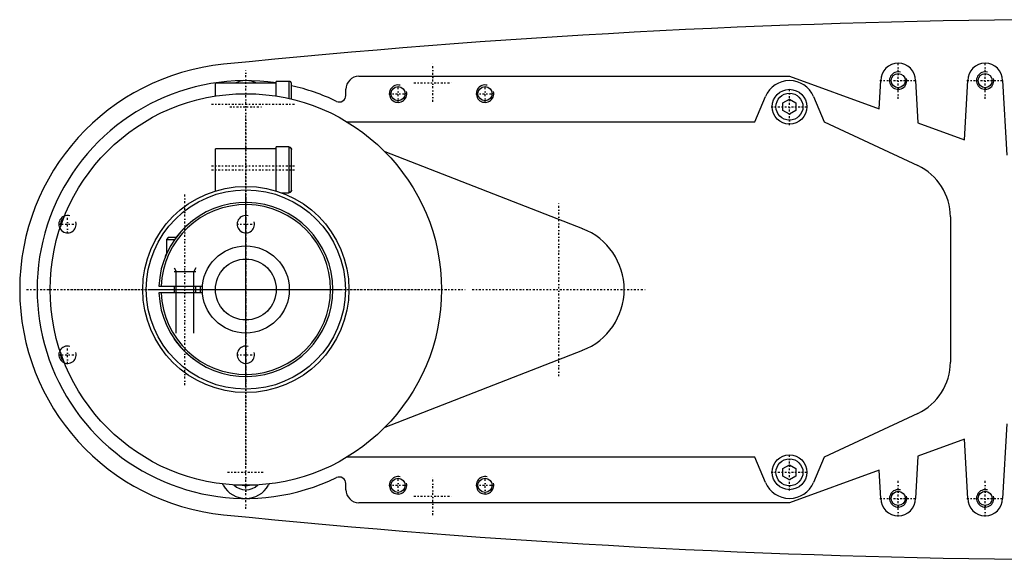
# Model space of a CAD drawing. Extents: x -502 to 174, y -90 to 90.
# Tile 1 of 6: x -502 to -276, y -62 to 62. Entities that reach past the tile are written whole.
import ezdxf

# ---------------------------------------------------------------- set-up
doc = ezdxf.new("R2010")
doc.units = 0
doc.linetypes.add('CENTER', pattern=[1.5, 0.45, -0.5, 0.05, -0.5])
for name, color, linetype in [('AM_0', 7, 'CONTINUOUS'), ('AM_10', 7, 'CONTINUOUS'), ('AM_7', 7, 'CENTER')]:
    doc.layers.add(name, color=color, linetype=linetype)

msp = doc.modelspace()

# ---------------------------------------------------------------- linework, layer by layer
at = {"layer": 'AM_0', "color": 7, "linetype": 'CONTINUOUS'}
for p, q in [((-440.5, 47.83), (-443, 47.83)), ((-443, 44.45), (-443, 47.83)), ((-440.5, 47.81), (-440.5, 47.83)), ((-440, 47.81), (-440.5, 47.81)), ((-440, 43.88), (-440, 47.81)), ((-424, 49), (-325, 49)), ((-325, 49), (-304.35, 41.5)), ((-304.35, 41.5), (-304, 48)), ((-296, 48), (-295.5, 38.29)), ((-284.75, 34.38), (-284, 48)), ((-276, 48), (-275, 30.84)), ((-443, 47.42), (-457, 47.42)), ((-457, 44.45), (-457, 47.42)), ((-439.5, 43.76), (-439.5, 47.31)), ((-427, 44.59), (-427, 46)), ((-333, 38.5), (-330.52, 44.34)), ((-326.5, 42.87), (-325, 43.73)), ((-325, 43.73), (-323.5, 42.87)), ((-319.48, 44.34), (-317, 38.5)), ((-326.5, 41.13), (-326.5, 42.87)), ((-325, 40.27), (-326.5, 41.13)), ((-323.5, 41.13), (-325, 40.27)), ((-323.5, 42.87), (-323.5, 41.13)), ((-426.7, 38.5), (-333, 38.5)), ((-317, 38.5), (-295.51, 28.48)), ((-295.5, 38.29), (-284.75, 34.38)), ((-443, 32.35), (-457, 32.35)), ((-457, 22.65), (-457, 32.35)), ((-440, 32.75), (-443, 32.75)), ((-443, 22.64), (-443, 32.75)), ((-440, 22.25), (-440, 32.75)), ((-440, 32.67), (-439.99, 32.67)), ((-439.5, 22.84), (-439.5, 32.16)), ((-418.04, 31.68), (-372.56, 13.98)), ((-457, 22.65), (-456.98, 22.65)), ((-443.02, 22.65), (-443, 22.65)), ((-441.84, 22.25), (-440, 22.25)), ((-288, 16.7), (-288, -16.7)), ((-467.75, 12), (-468.25, 11.5)), ((-468.25, 11.5), (-468.25, 8.18)), ((-468.25, 11.5), (-466.36, 11.5)), ((-467.75, 12), (-466, 12)), ((-469.99, 0.75), (-459.97, 0.75)), ((-466.5, 0.75), (-466.5, -0.75)), ((-461.5, -0.75), (-461.5, 0.75)), ((-459.97, -0.75), (-469.99, -0.75)), ((-372.56, -13.98), (-418.04, -31.68)), ((-295.51, -28.48), (-317, -38.5)), ((-275, -30.84), (-276, -48)), ((-284.75, -34.38), (-295.5, -38.29)), ((-284, -48), (-284.75, -34.38)), ((-295.5, -38.29), (-296, -48)), ((-333, -38.5), (-426.7, -38.5)), ((-330.52, -44.34), (-333, -38.5)), ((-326.5, -41.13), (-325, -40.27)), ((-325, -40.27), (-323.5, -41.13)), ((-317, -38.5), (-319.48, -44.34)), ((-326.5, -42.87), (-326.5, -41.13)), ((-325, -43.73), (-326.5, -42.87)), ((-304.35, -41.5), (-325, -49)), ((-323.5, -42.87), (-325, -43.73)), ((-323.5, -41.13), (-323.5, -42.87)), ((-304, -48), (-304.35, -41.5)), ((-455.19, -45), (-455.38, -44.68)), ((-444.62, -44.68), (-444.81, -45)), ((-427, -46), (-427, -44.59)), ((-325, -49), (-424, -49))]:
    msp.add_line(p, q, dxfattribs=at)
for points in [[(-439.5, 47.31, 0), (-439.5, 47.31, 0), (-439.5, 47.32, 0), (-439.5, 47.33, 0), (-439.5, 47.33, 0), (-439.5, 47.33, 0), (-439.5, 47.34, 0), (-439.5, 47.35, 0), (-439.5, 47.35, 0), (-439.5, 47.36, 0), (-439.5, 47.37, 0), (-439.5, 47.37, 0), (-439.5, 47.38, 0), (-439.51, 47.38, 0), (-439.51, 47.39, 0), (-439.51, 47.4, 0), (-439.51, 47.41, 0), (-439.51, 47.41, 0), (-439.51, 47.42, 0), (-439.51, 47.42, 0), (-439.51, 47.43, 0), (-439.52, 47.43, 0), (-439.52, 47.44, 0), (-439.52, 47.44, 0), (-439.52, 47.45, 0), (-439.52, 47.46, 0), (-439.52, 47.46, 0), (-439.52, 47.46, 0), (-439.53, 47.47, 0), (-439.53, 47.48, 0), (-439.53, 47.48, 0), (-439.53, 47.49, 0), (-439.54, 47.5, 0), (-439.54, 47.5, 0), (-439.54, 47.5, 0), (-439.54, 47.51, 0), (-439.54, 47.52, 0), (-439.55, 47.52, 0), (-439.55, 47.53, 0), (-439.55, 47.54, 0), (-439.56, 47.54, 0), (-439.56, 47.54, 0), (-439.56, 47.55, 0), (-439.56, 47.55, 0), (-439.57, 47.56, 0), (-439.57, 47.57, 0), (-439.58, 47.57, 0), (-439.58, 47.58, 0), (-439.58, 47.58, 0), (-439.58, 47.59, 0), (-439.59, 47.59, 0), (-439.59, 47.6, 0), (-439.6, 47.6, 0), (-439.6, 47.61, 0), (-439.6, 47.61, 0), (-439.61, 47.62, 0), (-439.61, 47.62, 0), (-439.62, 47.63, 0), (-439.62, 47.63, 0), (-439.62, 47.64, 0), (-439.63, 47.64, 0), (-439.63, 47.65, 0), (-439.63, 47.65, 0), (-439.64, 47.66, 0), (-439.64, 47.66, 0), (-439.65, 47.66, 0), (-439.65, 47.67, 0), (-439.65, 47.67, 0), (-439.66, 47.67, 0), (-439.66, 47.68, 0), (-439.66, 47.68, 0), (-439.67, 47.68, 0), (-439.67, 47.69, 0), (-439.68, 47.69, 0), (-439.69, 47.7, 0), (-439.69, 47.7, 0), (-439.69, 47.71, 0), (-439.7, 47.71, 0), (-439.7, 47.71, 0), (-439.71, 47.72, 0), (-439.72, 47.72, 0), (-439.72, 47.73, 0), (-439.73, 47.73, 0), (-439.73, 47.73, 0), (-439.73, 47.73, 0), (-439.74, 47.74, 0), (-439.75, 47.74, 0), (-439.75, 47.74, 0), (-439.76, 47.75, 0), (-439.77, 47.75, 0), (-439.77, 47.75, 0), (-439.77, 47.76, 0), (-439.78, 47.76, 0), (-439.79, 47.76, 0), (-439.79, 47.76, 0), (-439.8, 47.77, 0), (-439.81, 47.77, 0), (-439.81, 47.77, 0), (-439.81, 47.77, 0), (-439.82, 47.78, 0), (-439.82, 47.78, 0), (-439.83, 47.78, 0), (-439.84, 47.78, 0), (-439.84, 47.79, 0), (-439.85, 47.79, 0), (-439.85, 47.79, 0), (-439.86, 47.79, 0), (-439.87, 47.79, 0), (-439.87, 47.79, 0), (-439.87, 47.79, 0), (-439.88, 47.8, 0), (-439.89, 47.8, 0), (-439.89, 47.8, 0), (-439.89, 47.8, 0), (-439.9, 47.8, 0), (-439.91, 47.8, 0), (-439.92, 47.8, 0), (-439.92, 47.8, 0), (-439.93, 47.81, 0), (-439.94, 47.81, 0), (-439.94, 47.81, 0), (-439.95, 47.81, 0), (-439.95, 47.81, 0), (-439.96, 47.81, 0), (-439.97, 47.81, 0), (-439.98, 47.81, 0), (-439.98, 47.81, 0), (-439.98, 47.81, 0), (-439.99, 47.81, 0), (-440, 47.81, 0), (-440, 47.81, 0)], [(-439.5, 32.16, 0), (-439.5, 32.17, 0), (-439.5, 32.17, 0), (-439.5, 32.18, 0), (-439.5, 32.19, 0), (-439.5, 32.19, 0), (-439.5, 32.2, 0), (-439.5, 32.2, 0), (-439.5, 32.21, 0), (-439.5, 32.22, 0), (-439.5, 32.23, 0), (-439.5, 32.23, 0), (-439.5, 32.23, 0), (-439.51, 32.24, 0), (-439.51, 32.25, 0), (-439.51, 32.25, 0), (-439.51, 32.26, 0), (-439.51, 32.27, 0), (-439.51, 32.27, 0), (-439.51, 32.28, 0), (-439.51, 32.28, 0), (-439.52, 32.29, 0), (-439.52, 32.3, 0), (-439.52, 32.3, 0), (-439.52, 32.31, 0), (-439.52, 32.31, 0), (-439.52, 32.32, 0), (-439.52, 32.32, 0), (-439.53, 32.33, 0), (-439.53, 32.33, 0), (-439.53, 32.34, 0), (-439.53, 32.35, 0), (-439.54, 32.35, 0), (-439.54, 32.36, 0), (-439.54, 32.36, 0), (-439.54, 32.37, 0), (-439.54, 32.37, 0), (-439.55, 32.38, 0), (-439.55, 32.39, 0), (-439.55, 32.39, 0), (-439.56, 32.4, 0), (-439.56, 32.4, 0), (-439.56, 32.41, 0), (-439.56, 32.41, 0), (-439.57, 32.42, 0), (-439.57, 32.43, 0), (-439.58, 32.43, 0), (-439.58, 32.44, 0), (-439.58, 32.44, 0), (-439.58, 32.44, 0), (-439.59, 32.45, 0), (-439.59, 32.46, 0), (-439.6, 32.46, 0), (-439.6, 32.47, 0), (-439.6, 32.47, 0), (-439.6, 32.48, 0), (-439.61, 32.48, 0), (-439.61, 32.49, 0), (-439.62, 32.49, 0), (-439.62, 32.5, 0), (-439.63, 32.5, 0), (-439.63, 32.51, 0), (-439.63, 32.51, 0), (-439.64, 32.51, 0), (-439.64, 32.52, 0), (-439.65, 32.52, 0), (-439.65, 32.52, 0), (-439.65, 32.53, 0), (-439.66, 32.53, 0), (-439.66, 32.54, 0), (-439.66, 32.54, 0), (-439.67, 32.54, 0), (-439.67, 32.55, 0), (-439.68, 32.55, 0), (-439.68, 32.56, 0), (-439.69, 32.56, 0), (-439.69, 32.57, 0), (-439.7, 32.57, 0), (-439.7, 32.57, 0), (-439.71, 32.58, 0), (-439.71, 32.58, 0), (-439.72, 32.59, 0), (-439.73, 32.59, 0), (-439.73, 32.59, 0), (-439.73, 32.59, 0), (-439.74, 32.6, 0), (-439.75, 32.6, 0), (-439.75, 32.61, 0), (-439.76, 32.61, 0), (-439.77, 32.61, 0), (-439.77, 32.61, 0), (-439.77, 32.62, 0), (-439.78, 32.62, 0), (-439.78, 32.62, 0), (-439.79, 32.63, 0), (-439.8, 32.63, 0), (-439.8, 32.63, 0), (-439.81, 32.63, 0), (-439.81, 32.63, 0), (-439.82, 32.64, 0), (-439.82, 32.64, 0), (-439.83, 32.64, 0), (-439.84, 32.64, 0), (-439.84, 32.65, 0), (-439.85, 32.65, 0), (-439.85, 32.65, 0), (-439.86, 32.65, 0), (-439.87, 32.65, 0), (-439.87, 32.65, 0), (-439.87, 32.66, 0), (-439.88, 32.66, 0), (-439.89, 32.66, 0), (-439.89, 32.66, 0), (-439.89, 32.66, 0), (-439.9, 32.66, 0), (-439.91, 32.66, 0), (-439.92, 32.67, 0), (-439.92, 32.67, 0), (-439.93, 32.67, 0), (-439.93, 32.67, 0), (-439.94, 32.67, 0), (-439.95, 32.67, 0), (-439.95, 32.67, 0), (-439.96, 32.67, 0), (-439.97, 32.67, 0), (-439.98, 32.67, 0), (-439.98, 32.67, 0), (-439.98, 32.67, 0), (-439.99, 32.67, 0), (-440, 32.67, 0), (-440, 32.67, 0)], [(-439.91, 32.66, 0), (-439.91, 32.66, 0), (-439.9, 32.66, 0), (-439.9, 32.66, 0), (-439.89, 32.66, 0), (-439.89, 32.66, 0), (-439.88, 32.66, 0), (-439.88, 32.66, 0), (-439.87, 32.65, 0), (-439.86, 32.65, 0), (-439.86, 32.65, 0), (-439.85, 32.65, 0), (-439.85, 32.65, 0), (-439.84, 32.65, 0), (-439.84, 32.64, 0), (-439.83, 32.64, 0), (-439.82, 32.64, 0), (-439.82, 32.64, 0), (-439.81, 32.64, 0), (-439.81, 32.63, 0), (-439.81, 32.63, 0), (-439.8, 32.63, 0), (-439.8, 32.63, 0)], [(-439.77, 32.62, 0), (-439.76, 32.61, 0), (-439.73, 32.59, 0), (-439.71, 32.58, 0), (-439.69, 32.57, 0), (-439.68, 32.56, 0), (-439.66, 32.54, 0), (-439.64, 32.52, 0), (-439.62, 32.49, 0), (-439.6, 32.47, 0), (-439.58, 32.44, 0), (-439.57, 32.43, 0), (-439.57, 32.41, 0), (-439.55, 32.39, 0), (-439.54, 32.36, 0), (-439.53, 32.33, 0), (-439.52, 32.3, 0), (-439.51, 32.27, 0), (-439.51, 32.26, 0), (-439.51, 32.24, 0), (-439.5, 32.21, 0), (-439.5, 32.18, 0), (-439.5, 32.16, 0)], [(-440, 22.33, 0), (-440, 22.33, 0), (-439.99, 22.33, 0), (-439.98, 22.33, 0), (-439.98, 22.33, 0), (-439.98, 22.33, 0), (-439.97, 22.33, 0), (-439.96, 22.33, 0), (-439.95, 22.33, 0), (-439.95, 22.33, 0), (-439.94, 22.33, 0), (-439.93, 22.33, 0), (-439.93, 22.33, 0), (-439.92, 22.33, 0), (-439.92, 22.33, 0), (-439.91, 22.34, 0), (-439.9, 22.34, 0), (-439.89, 22.34, 0), (-439.89, 22.34, 0), (-439.89, 22.34, 0), (-439.88, 22.34, 0), (-439.87, 22.34, 0), (-439.87, 22.35, 0), (-439.87, 22.35, 0), (-439.86, 22.35, 0), (-439.85, 22.35, 0), (-439.85, 22.35, 0), (-439.84, 22.35, 0), (-439.84, 22.36, 0), (-439.83, 22.36, 0), (-439.82, 22.36, 0), (-439.82, 22.36, 0), (-439.81, 22.37, 0), (-439.81, 22.37, 0), (-439.8, 22.37, 0), (-439.8, 22.37, 0), (-439.79, 22.37, 0), (-439.78, 22.38, 0), (-439.78, 22.38, 0), (-439.77, 22.38, 0), (-439.77, 22.39, 0), (-439.77, 22.39, 0), (-439.76, 22.39, 0), (-439.75, 22.39, 0), (-439.75, 22.4, 0), (-439.74, 22.4, 0), (-439.73, 22.41, 0), (-439.73, 22.41, 0), (-439.73, 22.41, 0), (-439.72, 22.41, 0), (-439.71, 22.42, 0), (-439.71, 22.42, 0), (-439.7, 22.43, 0), (-439.7, 22.43, 0), (-439.69, 22.43, 0), (-439.69, 22.44, 0), (-439.68, 22.44, 0), (-439.68, 22.45, 0), (-439.67, 22.45, 0), (-439.67, 22.46, 0), (-439.66, 22.46, 0), (-439.66, 22.46, 0), (-439.66, 22.47, 0), (-439.65, 22.47, 0), (-439.65, 22.48, 0), (-439.65, 22.48, 0), (-439.64, 22.48, 0), (-439.64, 22.49, 0), (-439.63, 22.49, 0), (-439.63, 22.49, 0), (-439.63, 22.5, 0), (-439.62, 22.5, 0), (-439.62, 22.51, 0), (-439.61, 22.51, 0), (-439.61, 22.52, 0), (-439.6, 22.52, 0), (-439.6, 22.53, 0), (-439.6, 22.53, 0), (-439.6, 22.54, 0), (-439.59, 22.54, 0), (-439.59, 22.55, 0), (-439.58, 22.56, 0), (-439.58, 22.56, 0), (-439.58, 22.56, 0), (-439.58, 22.57, 0), (-439.57, 22.57, 0), (-439.57, 22.58, 0), (-439.56, 22.59, 0), (-439.56, 22.59, 0), (-439.56, 22.6, 0), (-439.56, 22.6, 0), (-439.55, 22.61, 0), (-439.55, 22.61, 0), (-439.55, 22.62, 0), (-439.54, 22.63, 0), (-439.54, 22.63, 0), (-439.54, 22.64, 0), (-439.54, 22.64, 0), (-439.54, 22.65, 0), (-439.53, 22.65, 0), (-439.53, 22.66, 0), (-439.53, 22.67, 0), (-439.53, 22.67, 0), (-439.52, 22.68, 0), (-439.52, 22.68, 0), (-439.52, 22.69, 0), (-439.52, 22.69, 0), (-439.52, 22.7, 0), (-439.52, 22.7, 0), (-439.52, 22.71, 0), (-439.51, 22.72, 0), (-439.51, 22.72, 0), (-439.51, 22.73, 0), (-439.51, 22.73, 0), (-439.51, 22.74, 0), (-439.51, 22.75, 0), (-439.51, 22.75, 0), (-439.51, 22.76, 0), (-439.5, 22.77, 0), (-439.5, 22.77, 0), (-439.5, 22.77, 0), (-439.5, 22.78, 0), (-439.5, 22.79, 0), (-439.5, 22.8, 0), (-439.5, 22.8, 0), (-439.5, 22.81, 0), (-439.5, 22.81, 0), (-439.5, 22.82, 0), (-439.5, 22.83, 0), (-439.5, 22.83, 0), (-439.5, 22.84, 0)], [(-439.5, 22.84, 0), (-439.5, 22.83, 0), (-439.5, 22.82, 0), (-439.5, 22.81, 0), (-439.5, 22.8, 0), (-439.5, 22.8, 0), (-439.5, 22.78, 0), (-439.5, 22.77, 0), (-439.51, 22.76, 0), (-439.51, 22.75, 0), (-439.51, 22.74, 0), (-439.51, 22.73, 0), (-439.51, 22.73, 0), (-439.51, 22.71, 0), (-439.52, 22.7, 0), (-439.52, 22.69, 0), (-439.52, 22.68, 0), (-439.53, 22.67, 0), (-439.53, 22.66, 0), (-439.53, 22.66, 0), (-439.54, 22.65, 0), (-439.54, 22.64, 0), (-439.54, 22.63, 0)], [(-439.8, 22.37, 0), (-439.8, 22.37, 0), (-439.81, 22.37, 0), (-439.81, 22.37, 0), (-439.81, 22.36, 0), (-439.82, 22.36, 0), (-439.82, 22.36, 0), (-439.83, 22.36, 0), (-439.84, 22.36, 0), (-439.84, 22.35, 0), (-439.85, 22.35, 0), (-439.85, 22.35, 0), (-439.86, 22.35, 0), (-439.86, 22.35, 0), (-439.87, 22.35, 0), (-439.88, 22.34, 0), (-439.88, 22.34, 0), (-439.89, 22.34, 0), (-439.89, 22.34, 0), (-439.9, 22.34, 0), (-439.9, 22.34, 0), (-439.91, 22.34, 0), (-439.91, 22.34, 0)], [(-439.61, 22.52, 0), (-439.61, 22.52, 0), (-439.62, 22.51, 0), (-439.62, 22.5, 0), (-439.63, 22.5, 0), (-439.63, 22.49, 0), (-439.64, 22.48, 0), (-439.65, 22.47, 0), (-439.66, 22.47, 0), (-439.67, 22.46, 0), (-439.68, 22.45, 0), (-439.68, 22.44, 0), (-439.69, 22.44, 0), (-439.69, 22.43, 0), (-439.71, 22.43, 0), (-439.72, 22.42, 0), (-439.73, 22.41, 0), (-439.74, 22.4, 0), (-439.74, 22.4, 0), (-439.75, 22.4, 0), (-439.76, 22.39, 0), (-439.77, 22.39, 0), (-439.77, 22.38, 0)], [(-439.55, 22.61, 0), (-439.56, 22.6, 0), (-439.57, 22.58, 0), (-439.58, 22.56, 0), (-439.59, 22.54, 0)], [(-466, 12, 0), (-465.95, 12.07, 0), (-465.85, 12.2, 0), (-465.74, 12.34, 0), (-465.69, 12.4, 0), (-465.64, 12.47, 0), (-465.53, 12.6, 0), (-465.42, 12.73, 0), (-465.31, 12.86, 0), (-465.2, 12.99, 0), (-465.09, 13.12, 0), (-465.04, 13.19, 0), (-464.98, 13.25, 0), (-464.87, 13.38, 0), (-464.75, 13.5, 0), (-464.64, 13.63, 0), (-464.52, 13.75, 0), (-464.41, 13.87, 0), (-464.35, 13.93, 0), (-464.29, 13.99, 0), (-464.17, 14.11, 0), (-464.06, 14.23, 0), (-464, 14.28, 0)], [(-468.5, 7.6, 0), (-468.5, 7.6, 0), (-468.5, 7.6, 0), (-468.49, 7.61, 0), (-468.49, 7.62, 0), (-468.49, 7.63, 0), (-468.48, 7.64, 0), (-468.47, 7.67, 0), (-468.46, 7.69, 0), (-468.45, 7.72, 0), (-468.44, 7.75, 0), (-468.43, 7.77, 0), (-468.42, 7.78, 0), (-468.41, 7.82, 0), (-468.39, 7.86, 0), (-468.37, 7.9, 0), (-468.35, 7.95, 0), (-468.33, 8, 0), (-468.32, 8.02, 0), (-468.31, 8.05, 0), (-468.29, 8.1, 0), (-468.26, 8.15, 0), (-468.25, 8.18, 0)], [(-461.5, -16.36, 0), (-461.5, -16.36, 0), (-461.5, -16.36, 0), (-461.51, -16.36, 0), (-461.51, -16.35, 0), (-461.52, -16.35, 0), (-461.53, -16.34, 0), (-461.55, -16.33, 0), (-461.56, -16.32, 0), (-461.59, -16.3, 0), (-461.61, -16.29, 0), (-461.62, -16.28, 0), (-461.64, -16.27, 0), (-461.67, -16.24, 0), (-461.7, -16.22, 0), (-461.73, -16.2, 0), (-461.77, -16.17, 0), (-461.81, -16.14, 0), (-461.83, -16.12, 0), (-461.85, -16.11, 0), (-461.9, -16.08, 0), (-461.94, -16.04, 0), (-461.97, -16.02, 0), (-461.99, -16.01, 0), (-462.04, -15.97, 0), (-462.09, -15.93, 0), (-462.12, -15.91, 0), (-462.14, -15.89, 0), (-462.19, -15.85, 0), (-462.25, -15.81, 0), (-462.3, -15.77, 0), (-462.36, -15.73, 0), (-462.41, -15.68, 0), (-462.44, -15.66, 0), (-462.47, -15.63, 0), (-462.53, -15.59, 0), (-462.59, -15.54, 0), (-462.65, -15.49, 0), (-462.72, -15.44, 0), (-462.78, -15.38, 0), (-462.81, -15.36, 0), (-462.85, -15.33, 0), (-462.91, -15.28, 0), (-462.98, -15.22, 0), (-463.04, -15.16, 0), (-463.11, -15.11, 0), (-463.17, -15.05, 0), (-463.21, -15.02, 0), (-463.24, -14.99, 0), (-463.31, -14.93, 0), (-463.37, -14.87, 0), (-463.44, -14.81, 0), (-463.5, -14.75, 0), (-463.57, -14.69, 0), (-463.6, -14.66, 0), (-463.64, -14.63, 0), (-463.7, -14.57, 0), (-463.77, -14.51, 0), (-463.83, -14.45, 0), (-463.89, -14.39, 0), (-463.95, -14.33, 0), (-463.98, -14.3, 0), (-464.02, -14.27, 0), (-464.08, -14.21, 0), (-464.14, -14.15, 0), (-464.17, -14.12, 0), (-464.2, -14.08, 0), (-464.26, -14.02, 0), (-464.32, -13.96, 0), (-464.35, -13.93, 0), (-464.38, -13.9, 0), (-464.45, -13.83, 0), (-464.51, -13.77, 0), (-464.57, -13.7, 0), (-464.63, -13.64, 0), (-464.69, -13.57, 0), (-464.72, -13.54, 0), (-464.75, -13.5, 0), (-464.81, -13.44, 0), (-464.87, -13.37, 0), (-464.93, -13.31, 0), (-464.99, -13.24, 0), (-465.05, -13.17, 0), (-465.08, -13.14, 0), (-465.11, -13.11, 0), (-465.16, -13.04, 0), (-465.22, -12.98, 0), (-465.27, -12.91, 0), (-465.33, -12.85, 0), (-465.38, -12.78, 0), (-465.41, -12.75, 0), (-465.44, -12.72, 0), (-465.49, -12.65, 0), (-465.54, -12.59, 0), (-465.59, -12.53, 0), (-465.64, -12.47, 0), (-465.69, -12.41, 0), (-465.71, -12.38, 0), (-465.73, -12.35, 0), (-465.78, -12.29, 0), (-465.83, -12.23, 0), (-465.87, -12.17, 0), (-465.91, -12.12, 0), (-465.95, -12.06, 0), (-465.97, -12.03, 0), (-465.99, -12.01, 0), (-466.04, -11.95, 0), (-466.08, -11.9, 0), (-466.1, -11.87, 0), (-466.11, -11.85, 0), (-466.15, -11.79, 0), (-466.19, -11.74, 0), (-466.21, -11.72, 0), (-466.23, -11.69, 0), (-466.26, -11.65, 0), (-466.29, -11.6, 0), (-466.32, -11.56, 0), (-466.35, -11.52, 0), (-466.38, -11.48, 0), (-466.39, -11.46, 0), (-466.4, -11.45, 0), (-466.42, -11.42, 0), (-466.44, -11.39, 0), (-466.46, -11.37, 0), (-466.47, -11.34, 0), (-466.48, -11.33, 0), (-466.49, -11.32, 0), (-466.49, -11.32, 0), (-466.5, -11.31, 0), (-466.5, -11.3, 0), (-466.5, -11.3, 0)]]:
    msp.add_polyline3d(points, dxfattribs=at)
for centre, radius in [((-300, 48), 1.62), ((-280, 48), 1.62), ((-415, 45), 1.62), ((-395, 45), 1.62), ((-325, 42), 4), ((-450, 0), 45), ((-325, 42), 3.1), ((-450, 0), 23.7), ((-450, 0), 22.9), ((-450, 0), 10), ((-450, 0), 7), ((-325, -42), 4), ((-325, -42), 3.1), ((-415, -45), 1.62), ((-395, -45), 1.62), ((-300, -48), 1.62), ((-280, -48), 1.62)]:
    msp.add_circle(centre, radius, dxfattribs=at)
for centre, radius, start, end in [((-252.42, -1937.95), 2000, 90.38915, 95.81789), ((-450, 0), 52, 95.6838, 264.3162), ((-300, 48), 4, 0, 180), ((-280, 48), 4, 0, 180), ((-450, 0), 48, 81.6145, 295.7435), ((-450, 42), 6, 64.7113, 115.2887), ((-424, 46), 3, 90, 180), ((-325, 42), 6, 22.9682, 157.0318), ((-450, 0), 48, 64.2565, 77.3644), ((-428.5, 44.59), 1.5, 244.2565, 0), ((-301, 16.7), 13, 0, 65), ((-450, 0), 20, 182.1491, 177.8509), ((-450, 0), 19.5, 182.2042, 177.7958), ((-491, 15), 1.62, 125.21, 194.5995), ((-378, 0), 15, 291.2667, 68.7333), ((-450, 0), 10.5, 175.904, 184.096), ((-491, -15), 1.62, 165.4005, 234.79), ((-301, -16.7), 13, 295, 0), ((-450, -42), 6, 210.032, 329.968), ((-450, -42), 4, 226.8166, 313.1834), ((-450, -42), 3.1, 254.8839, 285.1161), ((-428.5, -44.59), 1.5, 0, 115.7435), ((-325, -42), 6, 202.9682, 337.0318), ((-424, -46), 3, 180, 270), ((-300, -48), 4, 180, 0), ((-280, -48), 4, 180, 0), ((-252.42, 1937.95), 2000, 264.18211, 269.61085)]:
    msp.add_arc(centre, radius, start, end, dxfattribs=at)
at = {"layer": 'AM_10', "color": 7, "linetype": 'CONTINUOUS'}
for p, q in [((-466.5, 5), (-466.01, 4.15)), ((-461.5, 5), (-461.99, 4.15)), ((-466.5, 4.15), (-461.5, 4.15)), ((-466.01, -10), (-466.01, 4.15)), ((-461.99, -10), (-461.99, 4.15))]:
    msp.add_line(p, q, dxfattribs=at)
for centre in [(-300, 48), (-280, 48), (-415, 45), (-395, 45), (-491, 15), (-450, 15), (-491, -15), (-450, -15), (-415, -45), (-395, -45), (-300, -48), (-280, -48)]:
    msp.add_arc(centre, 2, 75, 15, dxfattribs=at)
at = {"layer": 'AM_7', "color": 4, "linetype": 'CENTER'}
for p, q in [((-300, 43.8), (-300, 52.2)), ((-280, 43.8), (-280, 52.2)), ((-450, -50.4), (-450, 50.4)), ((-407, 43.14), (-407, 51.86)), ((-304.2, 48), (-295.8, 48)), ((-284.2, 48), (-275.8, 48)), ((-450, -47.25), (-450, 47.25)), ((-415, 42.9), (-415, 47.1)), ((-411.36, 47.5), (-402.64, 47.5)), ((-395, 42.9), (-395, 47.1)), ((-325, 37.8), (-325, 46.2)), ((-417.1, 45), (-412.9, 45)), ((-397.1, 45), (-392.9, 45)), ((-457.88, 42.58), (-438.62, 42.58)), ((-453.68, 42), (-446.32, 42)), ((-329.2, 42), (-320.8, 42)), ((-450, -40.24), (-450, 40.24)), ((-457.88, 28.4), (-438.62, 28.4)), ((-457.88, 28.4), (-438.62, 28.4)), ((-457.88, 27.5), (-438.62, 27.5)), ((-450, -26.41), (-450, 26.41)), ((-464, -22), (-464, 22)), ((-450, -22.05), (-450, 22.05)), ((-450, -20.48), (-450, 20.48)), ((-378, -19.95), (-378, 19.95)), ((-491, 12.9), (-491, 17.1)), ((-493.1, 15), (-488.9, 15)), ((-452.1, 15), (-447.9, 15)), ((-476.41, 0), (-423.59, 0)), ((-397.95, 0), (-358.05, 0)), ((-500.4, 0), (-399.6, 0)), ((-497.25, 0), (-402.75, 0)), ((-490.24, 0), (-409.76, 0)), ((-472.05, 0), (-427.95, 0)), ((-470.48, 0), (-429.52, 0)), ((-491, -17.1), (-491, -12.9)), ((-493.1, -15), (-488.9, -15)), ((-452.1, -15), (-447.9, -15)), ((-325, -46.2), (-325, -37.8)), ((-454.2, -42), (-445.8, -42)), ((-415, -47.1), (-415, -42.9)), ((-395, -47.1), (-395, -42.9)), ((-329.2, -42), (-320.8, -42)), ((-417.1, -45), (-412.9, -45)), ((-407, -51.86), (-407, -43.14)), ((-397.1, -45), (-392.9, -45)), ((-300, -52.2), (-300, -43.8)), ((-280, -52.2), (-280, -43.8)), ((-411.36, -47.5), (-402.64, -47.5)), ((-304.2, -48), (-295.8, -48)), ((-284.2, -48), (-275.8, -48))]:
    msp.add_line(p, q, dxfattribs=at)

doc.saveas('drawing.dxf')
